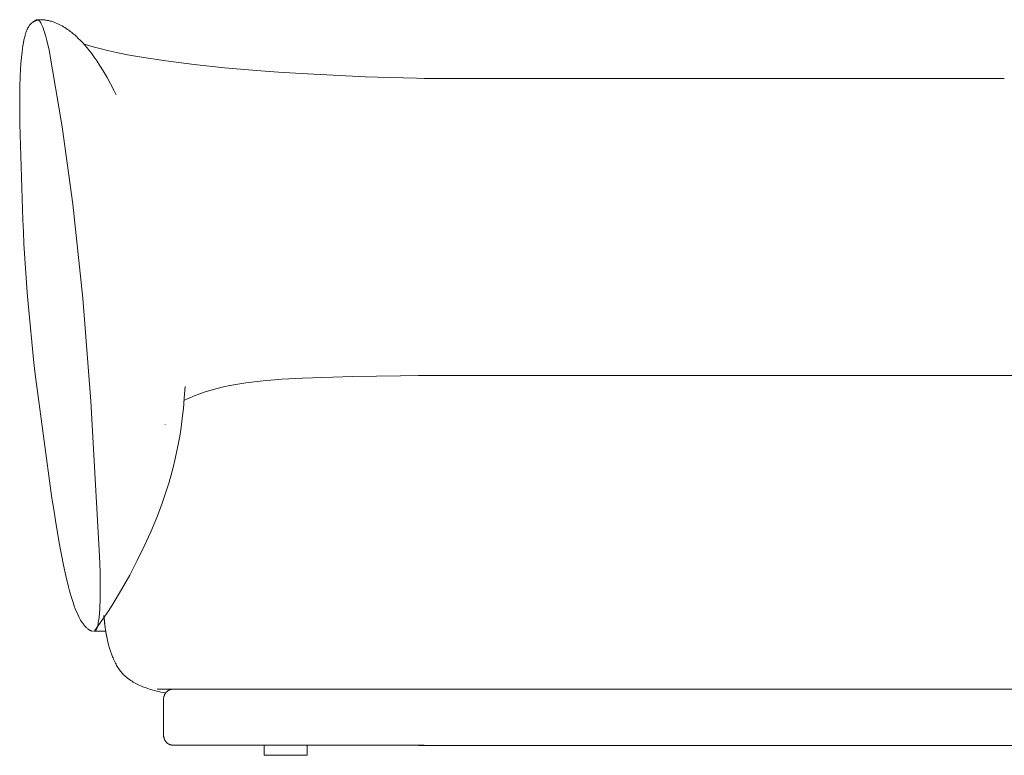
# Model space of a CAD drawing. Header units: millimetres. Extents: x -3843 to -267, y -13382 to -11314.
# Tile 5 of 6: x -2178 to -1120, y -12105 to -11314. Entities that reach past the tile are written whole.
import ezdxf

# ---------------------------------------------------------------- set-up
doc = ezdxf.new("R2010")
doc.units = ezdxf.units.MM
doc.layers.add('Default', color=7, linetype='Continuous', lineweight=18, true_color=0x000000)

msp = doc.modelspace()

# ---------------------------------------------------------------- linework, layer by layer
at = {"layer": 'Default'}
for p, q in [((-2160.7, -11314.5), (-2160.5, -11314.4)), ((-2160.5, -11314.4), (-2160.3, -11314.3)), ((-2160.3, -11314.3), (-2160.2, -11314.3)), ((-2160.2, -11314.3), (-2160.1, -11314.3)), ((-2160.1, -11314.3), (-2160.1, -11314.2)), ((-2160.1, -11314.2), (-2160, -11314.2)), ((-2160, -11314.2), (-2159.9, -11314.2)), ((-2159.9, -11314.2), (-2159.8, -11314.1)), ((-2159.8, -11314.1), (-2159.7, -11314.1)), ((-2159.7, -11314.1), (-2159.7, -11314.1)), ((-2159.7, -11314.1), (-2159.6, -11314.1)), ((-2159.6, -11314.1), (-2159.5, -11314.1)), ((-2159.5, -11314.1), (-2159.4, -11314)), ((-2159.4, -11314), (-2159.4, -11314)), ((-2159.4, -11314), (-2159.3, -11314)), ((-2159.3, -11314), (-2159.2, -11314)), ((-2159.2, -11314), (-2159.2, -11314)), ((-2159.2, -11314), (-2159.1, -11314)), ((-2159.1, -11314), (-2159, -11314)), ((-2159, -11314), (-2159, -11314)), ((-2159, -11314), (-2158.9, -11314)), ((-2158.9, -11314), (-2158.8, -11314)), ((-2158.8, -11314), (-2158.8, -11314)), ((-2158.8, -11314), (-2158.7, -11314)), ((-2158.7, -11313.9), (-2157.9, -11313.9)), ((-2158.7, -11313.9), (-2157.9, -11313.9)), ((-2158.7, -11314), (-2158.7, -11314)), ((-2158.7, -11314), (-2158.6, -11314)), ((-2158.6, -11314), (-2158.5, -11314)), ((-2158.5, -11314), (-2158.5, -11314)), ((-2158.5, -11314), (-2158.4, -11314)), ((-2158.4, -11314), (-2158.4, -11314.1)), ((-2158.4, -11314.1), (-2158.3, -11314.1)), ((-2158.3, -11314.1), (-2158.3, -11314.1)), ((-2158.3, -11314.1), (-2158.2, -11314.1)), ((-2158.2, -11314.1), (-2158.2, -11314.1)), ((-2158.2, -11314.1), (-2158.1, -11314.2)), ((-2158.1, -11314.2), (-2158.1, -11314.2)), ((-2158.1, -11314.2), (-2158, -11314.2)), ((-2158, -11314.2), (-2158, -11314.2)), ((-2158, -11314.2), (-2157.9, -11314.2)), ((-2157.9, -11313.9), (-2157.1, -11313.9)), ((-2157.9, -11313.9), (-2157.1, -11313.9)), ((-2157.9, -11314.2), (-2157.9, -11314.3)), ((-2157.9, -11314.3), (-2157.8, -11314.3)), ((-2157.8, -11314.3), (-2157.8, -11314.3)), ((-2157.8, -11314.3), (-2157.7, -11314.4)), ((-2157.7, -11314.4), (-2157.6, -11314.4)), ((-2157.6, -11314.4), (-2157.5, -11314.5)), ((-2157.1, -11313.9), (-2156.2, -11313.9)), ((-2157.1, -11313.9), (-2156.2, -11313.9)), ((-2156.2, -11313.9), (-2155.4, -11313.9)), ((-2156.2, -11313.9), (-2155.4, -11313.9)), ((-2155.4, -11313.9), (-2154.5, -11313.9)), ((-2155.4, -11313.9), (-2154.5, -11313.9)), ((-2154.5, -11313.9), (-2153.6, -11314)), ((-2154.5, -11313.9), (-2153.6, -11314)), ((-2153.6, -11314), (-2152.7, -11314)), ((-2153.6, -11314), (-2152.7, -11314)), ((-2152.7, -11314), (-2151.8, -11314.1)), ((-2152.7, -11314), (-2151.8, -11314.1)), ((-2151.8, -11314.1), (-2151, -11314.2)), ((-2151.8, -11314.1), (-2151, -11314.2)), ((-2151, -11314.2), (-2150.1, -11314.3)), ((-2151, -11314.2), (-2150.1, -11314.3)), ((-2150.1, -11314.3), (-2149.3, -11314.5)), ((-2150.1, -11314.3), (-2149.3, -11314.5)), ((-2149.3, -11314.5), (-2148.5, -11314.6)), ((-2149.3, -11314.5), (-2148.5, -11314.6)), ((-2170.3, -11325.3), (-2170, -11324.6)), ((-2170, -11324.6), (-2169.7, -11324)), ((-2169.7, -11324), (-2169.4, -11323.3)), ((-2169.4, -11323.3), (-2169.1, -11322.8)), ((-2169.1, -11322.8), (-2168.9, -11322.3)), ((-2168.9, -11322.3), (-2168.6, -11321.8)), ((-2168.6, -11321.8), (-2168.3, -11321.3)), ((-2168.3, -11321.3), (-2167.9, -11320.8)), ((-2167.9, -11320.8), (-2167.6, -11320.4)), ((-2167.6, -11320.4), (-2167.3, -11319.9)), ((-2167.3, -11319.9), (-2167, -11319.5)), ((-2167, -11319.5), (-2166.6, -11319.1)), ((-2166.6, -11319.1), (-2166.3, -11318.7)), ((-2166.3, -11318.7), (-2165.9, -11318.4)), ((-2165.9, -11318.4), (-2165.6, -11318)), ((-2165.6, -11318), (-2165.4, -11317.8)), ((-2165.4, -11317.8), (-2165.2, -11317.7)), ((-2165.2, -11317.7), (-2165, -11317.5)), ((-2165, -11317.5), (-2164.8, -11317.4)), ((-2164.8, -11317.4), (-2164.6, -11317.2)), ((-2164.6, -11317.2), (-2164.5, -11317)), ((-2164.5, -11317), (-2164, -11316.7)), ((-2164, -11316.7), (-2163.6, -11316.5)), ((-2163.6, -11316.5), (-2163.1, -11316.1)), ((-2163.1, -11316.1), (-2162.8, -11315.9)), ((-2162.8, -11315.9), (-2162.5, -11315.7)), ((-2162.5, -11315.7), (-2162.1, -11315.6)), ((-2162.1, -11315.6), (-2161.8, -11315.4)), ((-2161.9, -11315.3), (-2161.7, -11315.1)), ((-2161.8, -11315.4), (-2161.4, -11315.2)), ((-2161.7, -11315.1), (-2161.5, -11315)), ((-2161.5, -11315), (-2161.3, -11314.9)), ((-2161.4, -11315.2), (-2161.3, -11315.2)), ((-2161.3, -11314.9), (-2161.1, -11314.7)), ((-2161.3, -11315.2), (-2161.1, -11315.1)), ((-2161.1, -11314.7), (-2160.9, -11314.6)), ((-2161.1, -11315.1), (-2160.9, -11315)), ((-2160.9, -11314.6), (-2160.7, -11314.5)), ((-2160.9, -11315), (-2160.6, -11314.9)), ((-2160.6, -11314.9), (-2160.4, -11314.8)), ((-2160.4, -11314.8), (-2160.1, -11314.8)), ((-2160.1, -11314.8), (-2159.8, -11314.7)), ((-2159.8, -11314.7), (-2159.7, -11314.7)), ((-2159.7, -11314.7), (-2159.6, -11314.6)), ((-2159.6, -11314.6), (-2159.4, -11314.6)), ((-2159.4, -11314.6), (-2159.3, -11314.6)), ((-2159.3, -11314.6), (-2159.1, -11314.5)), ((-2159.1, -11314.5), (-2159, -11314.5)), ((-2157.5, -11314.5), (-2157.4, -11314.6)), ((-2157.4, -11314.6), (-2157.3, -11314.6)), ((-2157.3, -11314.6), (-2157.2, -11314.7)), ((-2157.2, -11314.7), (-2157.2, -11314.8)), ((-2157.2, -11314.8), (-2157.1, -11314.9)), ((-2157.1, -11314.9), (-2157, -11314.9)), ((-2157, -11314.9), (-2156.9, -11315)), ((-2156.9, -11315), (-2156.8, -11315.1)), ((-2156.8, -11315.1), (-2156.7, -11315.2)), ((-2156.7, -11315.2), (-2156.7, -11315.3)), ((-2156.7, -11315.3), (-2156.6, -11315.4)), ((-2156.6, -11315.4), (-2156.4, -11315.5)), ((-2156.4, -11315.5), (-2156.3, -11315.7)), ((-2156.3, -11315.7), (-2156.1, -11315.9)), ((-2156.1, -11315.9), (-2156, -11316.1)), ((-2156, -11316.1), (-2155.8, -11316.4)), ((-2155.8, -11316.4), (-2155.7, -11316.6)), ((-2155.7, -11316.6), (-2155.5, -11316.8)), ((-2155.5, -11316.8), (-2155.2, -11317.3)), ((-2155.2, -11317.3), (-2154.9, -11317.9)), ((-2154.9, -11317.9), (-2154.7, -11318.5)), ((-2154.7, -11318.5), (-2154.4, -11319.1)), ((-2154.4, -11319.1), (-2154.1, -11319.7)), ((-2154.1, -11319.7), (-2153.8, -11320.4)), ((-2153.8, -11320.4), (-2153.2, -11321.9)), ((-2153.2, -11321.9), (-2152.5, -11323.6)), ((-2152.5, -11323.6), (-2151.9, -11325.4)), ((-2148.5, -11314.6), (-2147.6, -11314.8)), ((-2148.5, -11314.6), (-2147.6, -11314.8)), ((-2147.6, -11314.8), (-2146.8, -11314.9)), ((-2147.6, -11314.8), (-2146.8, -11314.9)), ((-2146.8, -11314.9), (-2145.9, -11315.1)), ((-2146.8, -11314.9), (-2145.9, -11315.1)), ((-2145.9, -11315.1), (-2145, -11315.4)), ((-2145.9, -11315.1), (-2145, -11315.4)), ((-2145, -11315.4), (-2144.2, -11315.6)), ((-2145, -11315.4), (-2144.2, -11315.6)), ((-2144.2, -11315.6), (-2143.4, -11315.8)), ((-2144.2, -11315.6), (-2143.4, -11315.8)), ((-2143.4, -11315.8), (-2141.8, -11316.3)), ((-2143.4, -11315.8), (-2141.8, -11316.3)), ((-2141.8, -11316.3), (-2140.2, -11316.9)), ((-2141.8, -11316.3), (-2140.2, -11316.9)), ((-2140.2, -11316.9), (-2138.6, -11317.6)), ((-2140.2, -11316.9), (-2138.6, -11317.6)), ((-2138.6, -11317.6), (-2137, -11318.2)), ((-2138.6, -11317.6), (-2137, -11318.2)), ((-2137, -11318.2), (-2135.5, -11319)), ((-2137, -11318.2), (-2135.5, -11319)), ((-2135.5, -11319), (-2133.9, -11319.7)), ((-2135.5, -11319), (-2133.9, -11319.7)), ((-2133.9, -11319.7), (-2132.4, -11320.6)), ((-2133.9, -11319.7), (-2132.4, -11320.6)), ((-2132.4, -11320.6), (-2130.9, -11321.4)), ((-2132.4, -11320.6), (-2130.9, -11321.4)), ((-2130.9, -11321.4), (-2129.4, -11322.3)), ((-2130.9, -11321.4), (-2129.4, -11322.3)), ((-2129.4, -11322.3), (-2127.9, -11323.3)), ((-2129.4, -11322.3), (-2127.9, -11323.3)), ((-2127.9, -11323.3), (-2126.5, -11324.3)), ((-2127.9, -11323.3), (-2126.5, -11324.3)), ((-2126.5, -11324.3), (-2125, -11325.3)), ((-2126.5, -11324.3), (-2125, -11325.3)), ((-2173.9, -11338.7), (-2173.3, -11335.6)), ((-2173.3, -11335.6), (-2172.9, -11333.8)), ((-2172.9, -11333.8), (-2172.5, -11332.2)), ((-2172.5, -11332.2), (-2172.1, -11330.6)), ((-2172.1, -11330.6), (-2171.7, -11329)), ((-2171.7, -11329), (-2171.4, -11328.3)), ((-2171.4, -11328.3), (-2171.2, -11327.5)), ((-2171.2, -11327.5), (-2170.9, -11326.8)), ((-2170.9, -11326.8), (-2170.6, -11326)), ((-2170.6, -11326), (-2170.3, -11325.3)), ((-2151.9, -11325.4), (-2151.3, -11327.4)), ((-2151.3, -11327.4), (-2150, -11331.8)), ((-2150, -11331.8), (-2148.8, -11336.3)), ((-2125, -11325.3), (-2123.6, -11326.4)), ((-2125, -11325.3), (-2123.6, -11326.4)), ((-2123.6, -11326.4), (-2122.2, -11327.4)), ((-2123.6, -11326.4), (-2122.2, -11327.4)), ((-2122.2, -11327.4), (-2120, -11329.3)), ((-2122.2, -11327.4), (-2120, -11329.3)), ((-2120, -11329.3), (-2118.8, -11330.3)), ((-2120, -11329.3), (-2118.8, -11330.3)), ((-2118.8, -11330.3), (-2116.8, -11332.1)), ((-2118.8, -11330.3), (-2116.8, -11332.1)), ((-2116.8, -11332.1), (-2114.9, -11334)), ((-2116.8, -11332.1), (-2114.9, -11334)), ((-2114.9, -11334), (-2112.9, -11335.9)), ((-2114.9, -11334), (-2112.9, -11335.9)), ((-2175.3, -11348.3), (-2174.9, -11345)), ((-2174.9, -11345), (-2174.4, -11341.9)), ((-2174.4, -11341.9), (-2173.9, -11338.7)), ((-2148.8, -11336.3), (-2146.4, -11346.5)), ((-2112.9, -11335.9), (-2110.4, -11338.5)), ((-2112.9, -11335.9), (-2110.4, -11338.5)), ((-2110.4, -11338.5), (-2107.9, -11341.3)), ((-2110.4, -11338.5), (-2107.9, -11341.3)), ((-2109.4, -11339.7), (-2105.2, -11341.1)), ((-2107.9, -11341.3), (-2105.5, -11344.2)), ((-2107.9, -11341.3), (-2105.5, -11344.2)), ((-2105.5, -11344.2), (-2103.1, -11347.1)), ((-2105.5, -11344.2), (-2103.1, -11347.1)), ((-2105.2, -11341.1), (-2099, -11343)), ((-2099, -11343), (-2091.6, -11345)), ((-2091.6, -11345), (-2083.5, -11347)), ((-2176.6, -11361.1), (-2176, -11354.7)), ((-2176, -11354.7), (-2175.3, -11348.3)), ((-2146.4, -11346.5), (-2132.4, -11429.3)), ((-2103.1, -11347.1), (-2100.9, -11350)), ((-2103.1, -11347.1), (-2100.9, -11350)), ((-2100.9, -11350), (-2097.7, -11354.3)), ((-2100.9, -11350), (-2097.7, -11354.3)), ((-2097.7, -11354.3), (-2094.8, -11358.5)), ((-2097.7, -11354.3), (-2094.8, -11358.5)), ((-2083.5, -11347), (-2074, -11349.1)), ((-2074, -11349.1), (-2062.1, -11351.5)), ((-2062.1, -11351.5), (-2049.2, -11353.9)), ((-2049.2, -11353.9), (-2021, -11358.3)), ((-2177.3, -11374), (-2176.6, -11361.1)), ((-2094.8, -11358.5), (-2092.1, -11362.7)), ((-2094.8, -11358.5), (-2092.1, -11362.7)), ((-2092.1, -11362.7), (-2088.2, -11369)), ((-2092.1, -11362.7), (-2088.2, -11369)), ((-2021, -11358.3), (-1990.3, -11362.2)), ((-1990.3, -11362.2), (-1957.6, -11365.5)), ((-1957.6, -11365.5), (-1923.3, -11368.4)), ((-2177.7, -11386.9), (-2177.3, -11374)), ((-2088.2, -11369), (-2084, -11376.1)), ((-2088.2, -11369), (-2084, -11376.1)), ((-2084, -11376.1), (-2080.3, -11383)), ((-2084, -11376.1), (-2080.3, -11383)), ((-1923.3, -11368.4), (-1899.6, -11370.2)), ((-1899.6, -11370.2), (-1875.4, -11371.8)), ((-1875.4, -11371.8), (-1806.7, -11375.5)), ((-1806.7, -11375.5), (-1737.9, -11377.1)), ((-1743.2, -11377), (-1119.5, -11377.1)), ((-2177.9, -11399.9), (-2177.7, -11386.9)), ((-2080.3, -11383), (-2076.5, -11390.4)), ((-2080.3, -11383), (-2076.5, -11390.4)), ((-2076.5, -11390.4), (-2074.4, -11394.8)), ((-2076.5, -11390.4), (-2074.4, -11394.8)), ((-2177.8, -11425.8), (-2177.9, -11399.9)), ((-2174.6, -11529.1), (-2177.8, -11425.8)), ((-2132.4, -11429.3), (-2120.7, -11512.4)), ((-2120.7, -11512.4), (-2110.2, -11613.5)), ((-2174, -11542), (-2174.6, -11529.1)), ((-2173.3, -11554.9), (-2174, -11542)), ((-2169.9, -11607.5), (-2173.3, -11554.9)), ((-2168.9, -11619.2), (-2169.9, -11607.5)), ((-2162.8, -11683), (-2168.9, -11619.2)), ((-2110.2, -11613.5), (-2101.3, -11724.4)), ((-2161.4, -11695.2), (-2162.8, -11683)), ((-2143.2, -11828.5), (-2161.4, -11695.2)), ((-1943.5, -11705.8), (-1951.9, -11707.4)), ((-1934.8, -11704.5), (-1943.5, -11705.8)), ((-1925.7, -11703.3), (-1934.8, -11704.5)), ((-1916.3, -11702.3), (-1925.7, -11703.3)), ((-1896.2, -11700.7), (-1916.3, -11702.3)), ((-1874.1, -11699.5), (-1896.2, -11700.7)), ((-1819.7, -11697.6), (-1874.1, -11699.5)), ((-1743.2, -11696.8), (-1819.7, -11697.6)), ((-1749.2, -11696.8), (-613.4, -11696.8)), ((-2000.2, -11708.6), (-2001, -11720.9)), ((-1984.4, -11716.4), (-1990.3, -11718.6)), ((-1978.4, -11714.3), (-1984.4, -11716.4)), ((-1972.1, -11712.3), (-1978.4, -11714.3)), ((-1965.5, -11710.5), (-1972.1, -11712.3)), ((-1958.8, -11708.9), (-1965.5, -11710.5)), ((-1951.9, -11707.4), (-1958.8, -11708.9)), ((-2101.3, -11724.4), (-2092, -11890.8)), ((-2001, -11720.9), (-2001.9, -11732.2)), ((-1998.5, -11722.2), (-2001.2, -11723.5)), ((-1995.9, -11721), (-1998.5, -11722.2)), ((-1993.1, -11719.8), (-1995.9, -11721)), ((-1990.3, -11718.6), (-1993.1, -11719.8)), ((-2001.9, -11732.2), (-2003.1, -11742.8)), ((-2003.1, -11742.8), (-2004.4, -11752.7)), ((-2021.7, -11749.2), (-2021.7, -11749.1)), ((-2004.4, -11752.7), (-2005.8, -11762)), ((-2005.8, -11762), (-2007.4, -11770.9)), ((-2009.2, -11779.4), (-2011, -11787.6)), ((-2007.4, -11770.9), (-2009.2, -11779.4)), ((-2011, -11787.6), (-2013, -11795.6)), ((-2013, -11795.6), (-2015.1, -11803.5)), ((-2017.3, -11811.2), (-2019.6, -11818.9)), ((-2015.1, -11803.5), (-2017.3, -11811.2)), ((-2019.6, -11818.9), (-2022.1, -11826.6)), ((-2141.3, -11840.6), (-2143.2, -11828.5)), ((-2022.1, -11826.6), (-2024.8, -11834.1)), ((-2139.5, -11852.7), (-2141.3, -11840.6)), ((-2027.6, -11841.7), (-2030.5, -11849.4)), ((-2024.8, -11834.1), (-2027.6, -11841.7)), ((-2135.5, -11876.7), (-2139.5, -11852.7)), ((-2030.5, -11849.4), (-2036.9, -11864.7)), ((-2036.9, -11864.7), (-2044, -11880.2)), ((-2131, -11900.5), (-2135.5, -11876.7)), ((-2044, -11880.2), (-2051.6, -11895.7)), ((-2092, -11890.8), (-2091.5, -11907.8)), ((-2051.6, -11895.7), (-2059.7, -11911.3)), ((-2128.4, -11912.3), (-2131, -11900.5)), ((-2125.6, -11924), (-2128.4, -11912.3)), ((-2091.5, -11907.8), (-2091.3, -11923.2)), ((-2059.7, -11911.3), (-2068.4, -11926.7)), ((-2124, -11929.8), (-2125.6, -11924)), ((-2091.3, -11923.2), (-2091.5, -11936.5)), ((-2068.4, -11926.7), (-2077.5, -11941.9)), ((-2122.3, -11935.5), (-2124, -11929.8)), ((-2120.6, -11940.9), (-2122.3, -11935.5)), ((-2091.5, -11936.5), (-2091.9, -11947.6)), ((-2118.9, -11945.7), (-2120.6, -11940.9)), ((-2118.5, -11946.6), (-2118.9, -11945.7)), ((-2117.5, -11949.3), (-2118.5, -11946.6)), ((-2116.3, -11951.9), (-2117.5, -11949.3)), ((-2091.9, -11947.6), (-2092.2, -11952.3)), ((-2082.2, -11949.3), (-2087, -11956.7)), ((-2077.5, -11941.9), (-2082.2, -11949.3)), ((-2115.1, -11954.5), (-2116.3, -11951.9)), ((-2113.9, -11957), (-2115.1, -11954.5)), ((-2113.2, -11958.4), (-2113.9, -11957)), ((-2112.4, -11959.7), (-2113.2, -11958.4)), ((-2111.7, -11960.9), (-2112.4, -11959.7)), ((-2092.8, -11958.9), (-2093.1, -11960.8)), ((-2092.6, -11957.1), (-2092.8, -11958.9)), ((-2092.2, -11952.3), (-2092.6, -11957.1)), ((-2087, -11956.7), (-2092, -11963.9)), ((-2087.4, -11954.9), (-2086.7, -11961.9)), ((-2086.3, -11965), (-2086.9, -11959.4)), ((-2086.3, -11965), (-2086.9, -11959.4)), ((-2110.9, -11962.2), (-2111.7, -11960.9)), ((-2110.2, -11963.2), (-2110.9, -11962.2)), ((-2109.4, -11964.3), (-2110.2, -11963.2)), ((-2109, -11964.8), (-2109.4, -11964.3)), ((-2108.6, -11965.3), (-2109, -11964.8)), ((-2108.3, -11965.7), (-2108.6, -11965.3)), ((-2107.9, -11966.2), (-2108.3, -11965.7)), ((-2107.4, -11966.7), (-2107.9, -11966.2)), ((-2106.9, -11967.2), (-2107.4, -11966.7)), ((-2106.4, -11967.7), (-2106.9, -11967.2)), ((-2105.9, -11968.2), (-2106.4, -11967.7)), ((-2105.3, -11968.7), (-2105.9, -11968.2)), ((-2104.8, -11969.1), (-2105.3, -11968.7)), ((-2104.6, -11969.3), (-2104.8, -11969.1)), ((-2104.3, -11969.5), (-2104.6, -11969.3)), ((-2104, -11969.7), (-2104.3, -11969.5)), ((-2103.7, -11969.9), (-2104, -11969.7)), ((-2103.5, -11970.1), (-2103.7, -11969.9)), ((-2103.2, -11970.2), (-2103.5, -11970.1)), ((-2103, -11970.4), (-2103.2, -11970.2)), ((-2102.7, -11970.5), (-2103, -11970.4)), ((-2102.5, -11970.7), (-2102.7, -11970.5)), ((-2092, -11963.9), (-2097.1, -11970.9)), ((-2096.1, -11970.6), (-2096.2, -11970.7)), ((-2096.2, -11970.7), (-2096.2, -11970.7)), ((-2096, -11970.4), (-2096.1, -11970.5)), ((-2096.1, -11970.5), (-2096.1, -11970.6)), ((-2095.9, -11970.3), (-2096, -11970.4)), ((-2095.8, -11970.2), (-2095.9, -11970.3)), ((-2095.7, -11970), (-2095.8, -11970.2)), ((-2095.6, -11969.8), (-2095.7, -11970)), ((-2095.5, -11969.6), (-2095.6, -11969.8)), ((-2095.4, -11969.4), (-2095.5, -11969.6)), ((-2095.3, -11969.3), (-2095.4, -11969.4)), ((-2095.2, -11969.1), (-2095.3, -11969.3)), ((-2095, -11968.7), (-2095.2, -11969.1)), ((-2094.9, -11968.4), (-2095, -11968.7)), ((-2094.8, -11968.2), (-2094.9, -11968.4)), ((-2094.6, -11967.7), (-2094.8, -11968.2)), ((-2094.5, -11967.1), (-2094.6, -11967.7)), ((-2094.3, -11966.6), (-2094.5, -11967.1)), ((-2094.1, -11966), (-2094.3, -11966.6)), ((-2094, -11965.3), (-2094.1, -11966)), ((-2093.7, -11964), (-2094, -11965.3)), ((-2093.4, -11962.4), (-2093.7, -11964)), ((-2093.1, -11960.8), (-2093.4, -11962.4)), ((-2086.7, -11961.9), (-2085.9, -11968.2)), ((-2085.6, -11970.1), (-2086.3, -11965)), ((-2085.6, -11970.1), (-2086.3, -11965)), ((-2085.9, -11968.2), (-2084.9, -11974)), ((-2084.8, -11974.9), (-2085.6, -11970.1)), ((-2084.8, -11974.9), (-2085.6, -11970.1)), ((-2102.2, -11970.8), (-2102.5, -11970.7)), ((-2102, -11971), (-2102.2, -11970.8)), ((-2101.7, -11971.1), (-2102, -11971)), ((-2101.4, -11971.2), (-2101.7, -11971.1)), ((-2101.2, -11971.3), (-2101.4, -11971.2)), ((-2100.9, -11971.4), (-2101.2, -11971.3)), ((-2100.7, -11971.5), (-2100.9, -11971.4)), ((-2100.4, -11971.6), (-2100.7, -11971.5)), ((-2100.2, -11971.6), (-2100.4, -11971.6)), ((-2099.9, -11971.7), (-2100.2, -11971.6)), ((-2099.7, -11971.8), (-2099.9, -11971.7)), ((-2098.3, -11971.8), (-2098.7, -11971.7)), ((-2098.2, -11971.8), (-2098.3, -11971.8)), ((-2098.1, -11971.8), (-2098.2, -11971.8)), ((-2098.2, -11971.8), (-2098.2, -11971.8)), ((-2098, -11971.8), (-2098.1, -11971.8)), ((-2098.1, -11971.8), (-2098.1, -11971.8)), ((-2097.9, -11971.8), (-2098, -11971.8)), ((-2098, -11971.8), (-2098, -11971.8)), ((-2098, -11971.8), (-2098, -11971.8)), ((-2097.8, -11971.7), (-2097.9, -11971.8)), ((-2097.7, -11971.7), (-2097.8, -11971.7)), ((-2097.8, -11971.7), (-2097.8, -11971.7)), ((-2097.6, -11971.7), (-2097.7, -11971.7)), ((-2097.7, -11971.7), (-2097.7, -11971.7)), ((-2097.5, -11971.6), (-2097.6, -11971.7)), ((-2097.6, -11971.7), (-2097.6, -11971.7)), ((-2097.4, -11971.6), (-2097.5, -11971.6)), ((-2085.3, -11971.8), (-2097.5, -11971.8)), ((-2097.3, -11971.6), (-2097.4, -11971.6)), ((-2097.4, -11971.6), (-2097.4, -11971.6)), ((-2097.2, -11971.5), (-2097.3, -11971.6)), ((-2097.1, -11971.5), (-2097.2, -11971.5)), ((-2097.2, -11971.5), (-2097.2, -11971.5)), ((-2097, -11971.4), (-2097.1, -11971.5)), ((-2096.9, -11971.3), (-2097, -11971.4)), ((-2097, -11971.4), (-2097, -11971.4)), ((-2096.8, -11971.3), (-2096.9, -11971.3)), ((-2096.7, -11971.2), (-2096.8, -11971.3)), ((-2096.8, -11971.3), (-2096.8, -11971.3)), ((-2096.6, -11971.2), (-2096.7, -11971.2)), ((-2096.5, -11971.1), (-2096.6, -11971.1)), ((-2096.6, -11971.1), (-2096.6, -11971.2)), ((-2096.4, -11971), (-2096.5, -11971)), ((-2096.5, -11971), (-2096.5, -11971.1)), ((-2096.3, -11970.9), (-2096.4, -11970.9)), ((-2096.4, -11970.9), (-2096.4, -11971)), ((-2096.2, -11970.7), (-2096.3, -11970.8)), ((-2096.3, -11970.8), (-2096.3, -11970.9)), ((-2084.9, -11974), (-2083.9, -11979.4)), ((-2083.9, -11979.4), (-2084.8, -11974.9)), ((-2083.9, -11979.4), (-2084.8, -11974.9)), ((-2083.9, -11979.4), (-2083.1, -11983)), ((-2083.1, -11983), (-2083.9, -11979.4)), ((-2083.1, -11983), (-2083.9, -11979.4)), ((-2083.1, -11983), (-2082.3, -11986.5)), ((-2082.3, -11986.5), (-2083.1, -11983)), ((-2082.3, -11986.5), (-2083.1, -11983)), ((-2082.3, -11986.5), (-2081.4, -11989.8)), ((-2081.4, -11989.8), (-2082.3, -11986.5)), ((-2081.4, -11989.8), (-2082.3, -11986.5)), ((-2081.4, -11989.8), (-2080.4, -11993)), ((-2080.4, -11993), (-2081.4, -11989.8)), ((-2080.4, -11993), (-2081.4, -11989.8)), ((-2080.4, -11993), (-2079.3, -11996.1)), ((-2079.3, -11996.1), (-2080.4, -11993)), ((-2079.3, -11996.1), (-2080.4, -11993)), ((-2079.3, -11996.1), (-2078.2, -11999.1)), ((-2078.2, -11999.1), (-2079.3, -11996.1)), ((-2078.2, -11999.1), (-2079.3, -11996.1)), ((-2078.2, -11999.1), (-2077.6, -12000.5)), ((-2077.6, -12000.5), (-2078.2, -11999.1)), ((-2077.6, -12000.5), (-2078.2, -11999.1)), ((-2077.6, -12000.5), (-2077, -12001.9)), ((-2077, -12001.9), (-2077.6, -12000.5)), ((-2077, -12001.9), (-2077.6, -12000.5)), ((-2077, -12001.9), (-2076.4, -12003.3)), ((-2076.4, -12003.3), (-2077, -12001.9)), ((-2076.4, -12003.3), (-2077, -12001.9)), ((-2076.4, -12003.3), (-2075.8, -12004.6)), ((-2075.8, -12004.6), (-2076.4, -12003.3)), ((-2075.8, -12004.6), (-2076.4, -12003.3)), ((-2075.8, -12004.6), (-2075.1, -12005.9)), ((-2075.1, -12005.9), (-2075.8, -12004.6)), ((-2075.1, -12005.9), (-2075.8, -12004.6)), ((-2075.1, -12005.9), (-2074.4, -12007.2)), ((-2074.4, -12007.2), (-2075.1, -12005.9)), ((-2074.4, -12007.2), (-2075.1, -12005.9)), ((-2074.4, -12007.2), (-2073.7, -12008.5)), ((-2073.7, -12008.5), (-2074.4, -12007.2)), ((-2073.7, -12008.5), (-2074.4, -12007.2)), ((-2073.7, -12008.5), (-2073, -12009.7)), ((-2073, -12009.7), (-2073.7, -12008.5)), ((-2073, -12009.7), (-2073.7, -12008.5)), ((-2073, -12009.7), (-2072.3, -12010.9)), ((-2072.3, -12010.9), (-2073, -12009.7)), ((-2072.3, -12010.9), (-2073, -12009.7)), ((-2072.3, -12010.9), (-2071.5, -12012)), ((-2071.5, -12012), (-2072.3, -12010.9)), ((-2071.5, -12012), (-2072.3, -12010.9)), ((-2071.5, -12012), (-2070.7, -12013.2)), ((-2070.7, -12013.2), (-2071.5, -12012)), ((-2070.7, -12013.2), (-2071.5, -12012)), ((-2070.7, -12013.2), (-2069.9, -12014.3)), ((-2069.9, -12014.3), (-2070.7, -12013.2)), ((-2069.9, -12014.3), (-2070.7, -12013.2)), ((-2069.9, -12014.3), (-2069, -12015.4)), ((-2069, -12015.4), (-2069.9, -12014.3)), ((-2069, -12015.4), (-2069.9, -12014.3)), ((-2069, -12015.4), (-2068.1, -12016.4)), ((-2068.1, -12016.4), (-2069, -12015.4)), ((-2068.1, -12016.4), (-2069, -12015.4)), ((-2068.1, -12016.4), (-2067.2, -12017.5)), ((-2067.2, -12017.5), (-2068.1, -12016.4)), ((-2067.2, -12017.5), (-2068.1, -12016.4)), ((-2067.2, -12017.5), (-2066.3, -12018.5)), ((-2066.3, -12018.5), (-2067.2, -12017.5)), ((-2066.3, -12018.5), (-2067.2, -12017.5)), ((-2066.3, -12018.5), (-2065.3, -12019.4)), ((-2065.3, -12019.4), (-2066.3, -12018.5)), ((-2065.3, -12019.4), (-2066.3, -12018.5)), ((-2065.3, -12019.4), (-2064.2, -12020.4)), ((-2064.2, -12020.4), (-2065.3, -12019.4)), ((-2064.2, -12020.4), (-2065.3, -12019.4)), ((-2064.2, -12020.4), (-2063.2, -12021.3)), ((-2063.2, -12021.3), (-2064.2, -12020.4)), ((-2063.2, -12021.3), (-2064.2, -12020.4)), ((-2063.2, -12021.3), (-2062.1, -12022.2)), ((-2062.1, -12022.2), (-2063.2, -12021.3)), ((-2062.1, -12022.2), (-2063.2, -12021.3)), ((-2062.1, -12022.2), (-2060.9, -12023.1)), ((-2060.9, -12023.1), (-2062.1, -12022.2)), ((-2060.9, -12023.1), (-2062.1, -12022.2)), ((-2060.9, -12023.1), (-2059.7, -12024)), ((-2059.7, -12024), (-2060.9, -12023.1)), ((-2059.7, -12024), (-2060.9, -12023.1)), ((-2059.7, -12024), (-2058.5, -12024.8)), ((-2058.5, -12024.8), (-2059.7, -12024)), ((-2058.5, -12024.8), (-2059.7, -12024)), ((-2058.5, -12024.8), (-2057.2, -12025.6)), ((-2057.2, -12025.6), (-2058.5, -12024.8)), ((-2057.2, -12025.6), (-2058.5, -12024.8)), ((-2057.2, -12025.6), (-2055.9, -12026.4)), ((-2055.9, -12026.4), (-2057.2, -12025.6)), ((-2055.9, -12026.4), (-2057.2, -12025.6)), ((-2055.9, -12026.4), (-2054.6, -12027.2)), ((-2054.6, -12027.2), (-2055.9, -12026.4)), ((-2054.6, -12027.2), (-2055.9, -12026.4)), ((-2054.6, -12027.2), (-2053.1, -12027.9)), ((-2053.1, -12027.9), (-2054.6, -12027.2)), ((-2053.1, -12027.9), (-2054.6, -12027.2)), ((-2053.1, -12027.9), (-2051.7, -12028.6)), ((-2051.7, -12028.6), (-2053.1, -12027.9)), ((-2051.7, -12028.6), (-2053.1, -12027.9)), ((-2051.7, -12028.6), (-2050.2, -12029.4)), ((-2050.2, -12029.4), (-2051.7, -12028.6)), ((-2050.2, -12029.4), (-2051.7, -12028.6)), ((-2050.2, -12029.4), (-2048.7, -12030.1)), ((-2048.7, -12030.1), (-2050.2, -12029.4)), ((-2048.7, -12030.1), (-2050.2, -12029.4)), ((-2048.7, -12030.1), (-2047.1, -12030.7)), ((-2047.1, -12030.7), (-2048.7, -12030.1)), ((-2047.1, -12030.7), (-2048.7, -12030.1)), ((-2047.1, -12030.7), (-2045.4, -12031.4)), ((-2045.4, -12031.4), (-2047.1, -12030.7)), ((-2045.4, -12031.4), (-2047.1, -12030.7)), ((-2045.4, -12031.4), (-2042, -12032.7)), ((-2042, -12032.7), (-2045.4, -12031.4)), ((-2042, -12032.7), (-2045.4, -12031.4)), ((-2042, -12032.7), (-2038.4, -12033.9)), ((-2038.4, -12033.9), (-2042, -12032.7)), ((-2038.4, -12033.9), (-2042, -12032.7)), ((-2038.4, -12033.9), (-2034.7, -12035)), ((-2034.7, -12035), (-2038.4, -12033.9)), ((-2034.7, -12035), (-2038.4, -12033.9)), ((-2030.1, -12034.1), (-1743.2, -12034.1)), ((-2030.1, -12034.1), (-1743.2, -12034.1)), ((-2014.8, -12034.2), (-2014.5, -12034.2)), ((-2014.8, -12034.2), (-2014.5, -12034.2)), ((-2014.5, -12034.2), (-2014.2, -12034.1)), ((-2014.5, -12034.2), (-2014.2, -12034.1)), ((-2014.2, -12034.1), (-2013.9, -12034.1)), ((-2014.2, -12034.1), (-2013.9, -12034.1)), ((-2013.9, -12034.1), (-2013.6, -12034.1)), ((-2013.9, -12034.1), (-2013.6, -12034.1)), ((-613.4, -12034.1), (-1749.2, -12034.1)), ((-2034.7, -12035), (-2032.8, -12035.5)), ((-2032.8, -12035.5), (-2034.7, -12035)), ((-2032.8, -12035.5), (-2034.7, -12035)), ((-2032.8, -12035.5), (-2030.7, -12036.1)), ((-2030.7, -12036.1), (-2032.8, -12035.5)), ((-2030.7, -12036.1), (-2032.8, -12035.5)), ((-2030.7, -12036.1), (-2028.5, -12036.6)), ((-2028.5, -12036.6), (-2030.7, -12036.1)), ((-2028.5, -12036.6), (-2030.7, -12036.1)), ((-2028.5, -12036.6), (-2026.2, -12037.1)), ((-2026.2, -12037.1), (-2028.5, -12036.6)), ((-2026.2, -12037.1), (-2028.5, -12036.6)), ((-2026.2, -12037.1), (-2023.6, -12037.6)), ((-2023.6, -12037.6), (-2026.2, -12037.1)), ((-2023.6, -12037.6), (-2026.2, -12037.1)), ((-2023.6, -12037.6), (-2020.9, -12038)), ((-2020.9, -12038), (-2023.6, -12037.6)), ((-2020.9, -12038), (-2023.6, -12037.6)), ((-2023.4, -12044.6), (-2023.3, -12044.2)), ((-2023.4, -12044.6), (-2023.3, -12044.2)), ((-2023.4, -12045), (-2023.4, -12044.6)), ((-2023.4, -12045), (-2023.4, -12044.6)), ((-2023.3, -12043.7), (-2023.2, -12043.3)), ((-2023.3, -12043.7), (-2023.2, -12043.3)), ((-2023.3, -12044.2), (-2023.3, -12043.7)), ((-2023.3, -12044.2), (-2023.3, -12043.7)), ((-2023.2, -12043.3), (-2023.1, -12042.8)), ((-2023.2, -12043.3), (-2023.1, -12042.8)), ((-2023.1, -12042.8), (-2023, -12042.4)), ((-2023.1, -12042.8), (-2023, -12042.4)), ((-2023, -12042.4), (-2022.9, -12042)), ((-2023, -12042.4), (-2022.9, -12042)), ((-2022.9, -12042), (-2022.7, -12041.6)), ((-2022.9, -12042), (-2022.7, -12041.6)), ((-2022.7, -12041.6), (-2022.6, -12041.1)), ((-2022.7, -12041.6), (-2022.6, -12041.1)), ((-2022.6, -12041.1), (-2022.4, -12040.7)), ((-2022.6, -12041.1), (-2022.4, -12040.7)), ((-2022.4, -12040.7), (-2022.3, -12040.3)), ((-2022.4, -12040.7), (-2022.3, -12040.3)), ((-2022.3, -12040.3), (-2022.1, -12039.9)), ((-2022.3, -12040.3), (-2022.1, -12039.9)), ((-2022.1, -12039.9), (-2021.9, -12039.5)), ((-2022.1, -12039.9), (-2021.9, -12039.5)), ((-2021.9, -12039.5), (-2021.6, -12039.1)), ((-2021.9, -12039.5), (-2021.6, -12039.1)), ((-2021.6, -12039.1), (-2021.4, -12038.8)), ((-2021.6, -12039.1), (-2021.4, -12038.8)), ((-2021.4, -12038.8), (-2021.2, -12038.4)), ((-2021.4, -12038.8), (-2021.2, -12038.4)), ((-2021.2, -12038.4), (-2020.9, -12038)), ((-2021.2, -12038.4), (-2020.9, -12038)), ((-2020.9, -12038), (-2020.7, -12037.8)), ((-2020.9, -12038), (-2020.7, -12037.8)), ((-2020.7, -12037.8), (-2020.5, -12037.5)), ((-2020.7, -12037.8), (-2020.5, -12037.5)), ((-2020.5, -12037.5), (-2020.3, -12037.3)), ((-2020.5, -12037.5), (-2020.3, -12037.3)), ((-2020.3, -12037.3), (-2020.1, -12037)), ((-2020.3, -12037.3), (-2020.1, -12037)), ((-2020.1, -12037), (-2019.9, -12036.8)), ((-2020.1, -12037), (-2019.9, -12036.8)), ((-2019.9, -12036.8), (-2019.6, -12036.6)), ((-2019.9, -12036.8), (-2019.6, -12036.6)), ((-2019.6, -12036.6), (-2019.4, -12036.4)), ((-2019.6, -12036.6), (-2019.4, -12036.4)), ((-2019.4, -12036.4), (-2019.2, -12036.2)), ((-2019.4, -12036.4), (-2019.2, -12036.2)), ((-2019.2, -12036.2), (-2018.9, -12036)), ((-2019.2, -12036.2), (-2018.9, -12036)), ((-2018.9, -12036), (-2018.6, -12035.8)), ((-2018.9, -12036), (-2018.6, -12035.8)), ((-2018.6, -12035.8), (-2018.4, -12035.6)), ((-2018.6, -12035.8), (-2018.4, -12035.6)), ((-2018.4, -12035.6), (-2018.1, -12035.4)), ((-2018.4, -12035.6), (-2018.1, -12035.4)), ((-2018.1, -12035.4), (-2017.8, -12035.3)), ((-2018.1, -12035.4), (-2017.8, -12035.3)), ((-2017.8, -12035.3), (-2017.6, -12035.1)), ((-2017.8, -12035.3), (-2017.6, -12035.1)), ((-2017.6, -12035.1), (-2017.3, -12035)), ((-2017.6, -12035.1), (-2017.3, -12035)), ((-2017.3, -12035), (-2017, -12034.8)), ((-2017.3, -12035), (-2017, -12034.8)), ((-2017, -12034.8), (-2016.7, -12034.7)), ((-2017, -12034.8), (-2016.7, -12034.7)), ((-2016.7, -12034.7), (-2016.4, -12034.6)), ((-2016.7, -12034.7), (-2016.4, -12034.6)), ((-2016.4, -12034.6), (-2016.1, -12034.5)), ((-2016.4, -12034.6), (-2016.1, -12034.5)), ((-2016.1, -12034.5), (-2015.8, -12034.4)), ((-2016.1, -12034.5), (-2015.8, -12034.4)), ((-2015.8, -12034.4), (-2015.5, -12034.3)), ((-2015.8, -12034.4), (-2015.5, -12034.3)), ((-2015.5, -12034.3), (-2015.1, -12034.3)), ((-2015.5, -12034.3), (-2015.1, -12034.3)), ((-2015.1, -12034.3), (-2014.8, -12034.2)), ((-2015.1, -12034.3), (-2014.8, -12034.2)), ((-2023.5, -12045.9), (-2023.4, -12045.5)), ((-2023.5, -12045.9), (-2023.4, -12045.5)), ((-2023.5, -12082.4), (-2023.5, -12045.9)), ((-2023.4, -12045.5), (-2023.4, -12045)), ((-2023.4, -12045.5), (-2023.4, -12045)), ((-2023.5, -12082.4), (-2023.5, -12082.7)), ((-2023.5, -12082.7), (-2023.4, -12082.9)), ((-2023.4, -12082.9), (-2023.4, -12083.2)), ((-2023.4, -12083.2), (-2023.4, -12083.5)), ((-2023.4, -12083.5), (-2023.4, -12083.7)), ((-2023.4, -12083.7), (-2023.4, -12084)), ((-2023.4, -12084), (-2023.3, -12084.3)), ((-2023.3, -12084.3), (-2023.3, -12084.5)), ((-2023.3, -12084.5), (-2023.2, -12084.8)), ((-2023.2, -12084.8), (-2023.2, -12085.1)), ((-2023.2, -12085.1), (-2023.1, -12085.4)), ((-2023.1, -12085.4), (-2023.1, -12085.7)), ((-2023.1, -12085.7), (-2023, -12085.9)), ((-2023, -12085.9), (-2022.9, -12086.2)), ((-2022.9, -12086.2), (-2022.8, -12086.5)), ((-2022.8, -12086.5), (-2022.8, -12086.8)), ((-2022.8, -12086.8), (-2022.7, -12087)), ((-2022.7, -12087), (-2022.6, -12087.3)), ((-2022.6, -12087.3), (-2022.4, -12087.6)), ((-2022.4, -12087.6), (-2022.3, -12087.8)), ((-2022.3, -12087.8), (-2022.2, -12088.1)), ((-2022.2, -12088.1), (-2022.1, -12088.4)), ((-2022.1, -12088.4), (-2022, -12088.6)), ((-2022, -12088.6), (-2021.8, -12088.9)), ((-2021.8, -12088.9), (-2021.7, -12089.1)), ((-2021.7, -12089.1), (-2021.5, -12089.4)), ((-2021.5, -12089.4), (-2021.4, -12089.6)), ((-2021.4, -12089.6), (-2021.2, -12089.9)), ((-2021.2, -12089.9), (-2021.1, -12090.1)), ((-2021.1, -12090.1), (-2020.9, -12090.3)), ((-2020.9, -12090.3), (-2020.7, -12090.6)), ((-2020.7, -12090.6), (-2020.5, -12090.8)), ((-2020.5, -12090.8), (-2020.3, -12091)), ((-2020.3, -12091), (-2020.1, -12091.2)), ((-2020.1, -12091.2), (-2020, -12091.4)), ((-2020, -12091.4), (-2019.8, -12091.6)), ((-2019.8, -12091.6), (-2019.6, -12091.8)), ((-2019.6, -12091.8), (-2019.3, -12092)), ((-2019.3, -12092), (-2019.1, -12092.2)), ((-2019.1, -12092.2), (-2018.9, -12092.3)), ((-2018.9, -12092.3), (-2018.7, -12092.5)), ((-2018.7, -12092.5), (-2018.5, -12092.6)), ((-2018.5, -12092.6), (-2018.3, -12092.8)), ((-2018.3, -12092.8), (-2018, -12092.9)), ((-2018, -12092.9), (-2017.8, -12093.1)), ((-2017.8, -12093.1), (-2017.6, -12093.2)), ((-2017.6, -12093.2), (-2017.4, -12093.3)), ((-2017.4, -12093.3), (-2017.1, -12093.4)), ((-2017.1, -12093.4), (-2016.9, -12093.5)), ((-2016.9, -12093.5), (-2016.7, -12093.6)), ((-2016.7, -12093.6), (-2016.4, -12093.7)), ((-2016.4, -12093.7), (-2016.2, -12093.8)), ((-2016.2, -12093.8), (-2016, -12093.9)), ((-2016, -12093.9), (-2015.7, -12093.9)), ((-2015.7, -12093.9), (-2015.5, -12094)), ((-2015.5, -12094), (-2015.3, -12094.1)), ((-2015.3, -12094.1), (-2015, -12094.1)), ((-2015, -12094.1), (-2014.8, -12094.1)), ((-2014.8, -12094.1), (-2014.6, -12094.2)), ((-2014.6, -12094.2), (-2014.4, -12094.2)), ((-2014.4, -12094.2), (-2014.1, -12094.2)), ((-2014.1, -12094.2), (-2013.9, -12094.2)), ((-2013.9, -12094.2), (-2013.7, -12094.3)), ((-2013.7, -12094.3), (-2013.5, -12094.3)), ((-2013.5, -12094.3), (-2013.4, -12094.3)), ((-2013.4, -12094.3), (-1743.2, -12094.3)), ((-1915.2, -12105.2), (-1915.2, -12094.3)), ((-1868.8, -12094.3), (-1868.8, -12105.2)), ((-1792.4, -12094.3), (-1743.2, -12094.3)), ((-1749.2, -12094.7), (-613.4, -12094.7)), ((-1868.8, -12105.2), (-1915.2, -12105.2)), ((-1868.8, -12105.2), (-1868.8, -12105.2)), ((-1868.8, -12105.2), (-1868.8, -12105.2))]:
    msp.add_line(p, q, dxfattribs=at)

doc.saveas('drawing.dxf')
